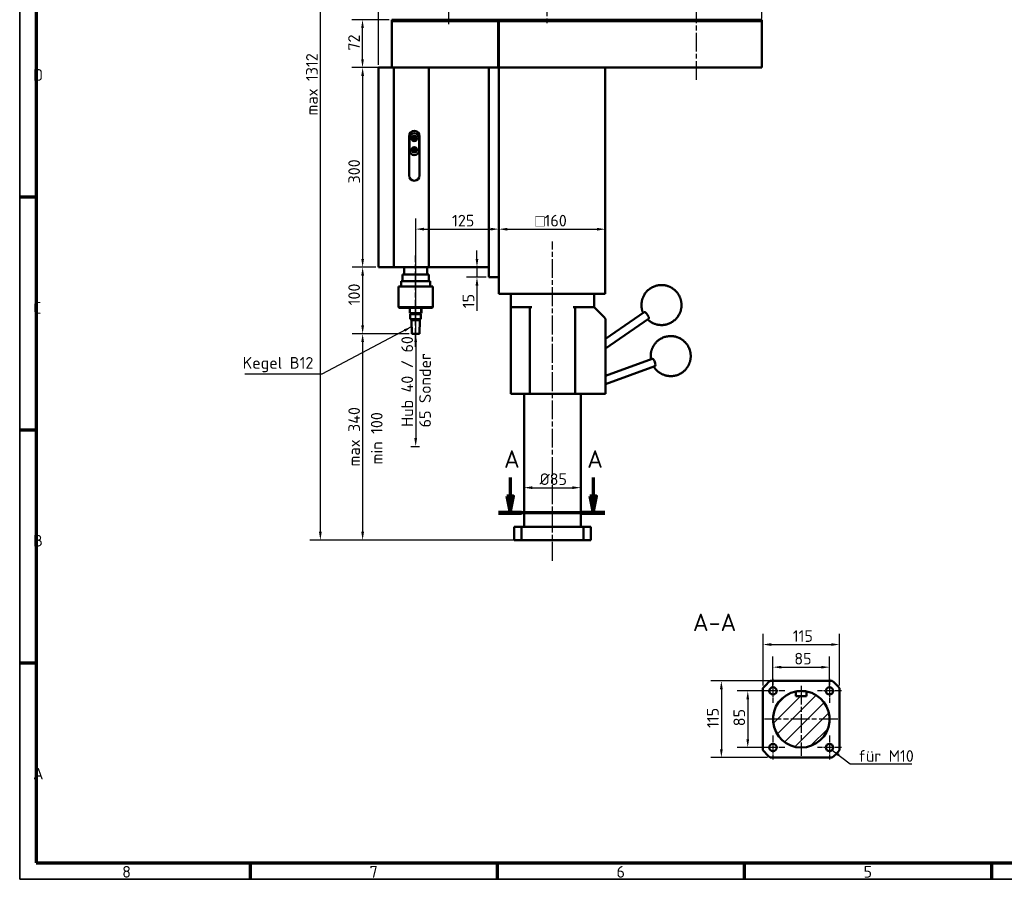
# Model space of a CAD drawing. Header units: millimetres. Extents: x 25 to 2945, y 25 to 2078.
# Tile 1 of 5: x 25 to 1504, y 25 to 1317. Entities that reach past the tile are written whole.
import ezdxf

# ---------------------------------------------------------------- set-up
doc = ezdxf.new("R2010")
doc.units = ezdxf.units.MM
doc.header["$LTSCALE"] = 5
doc.linetypes.add('CHAIN', pattern=[0.3543, 0.2362, -0.0295, 0.0591, -0.0295])
doc.layers.get('0').update_dxf_attribs({"lineweight": 25})
for name, color, linetype, lineweight in [('Bemaßung (ISO)', 7, 'Continuous', 25), ('Mittellinie (ISO)', 7, 'Continuous', 25), ('Mittelpunktmarkierung (ISO)', 7, 'Continuous', 25), ('Rahmen (ISO)', 7, 'Continuous', 70), ('Schnittlinie (ISO)', 7, 'CHAIN', 70), ('Schraffur (ISO)', 7, 'Continuous', 18), ('Sichtbar (ISO)', 7, 'Continuous', 50), ('Skizziergeometrie (ISO)', 7, 'Continuous', 25), ('Symbol (ISO)', 7, 'Continuous', 25)]:
    doc.layers.add(name, color=color, linetype=linetype, lineweight=lineweight)
doc.styles.add('Bezeichnungstext (DIN)', font='isocpeur.ttf')
doc.styles.add('Notiztext (DIN)', font='isocpeur.ttf')
doc.dimstyles.new('Standard (DIN)', dxfattribs={"dimscale": 5, "dimtxt": 3.5, "dimasz": 2.5, "dimexe": 3.175, "dimexo": 0.8, "dimgap": 0.8, "dimtad": 1, "dimdec": 3, "dimrnd": 1e-08, "dimtxsty": 'Notiztext (DIN)', "dimcen": 0.09, "dimdle": 10, "dimclrd": 256, "dimclre": 256, "dimclrt": 256, "dimazin": 2, "dimtfac": 0.571429, "dimtdec": 3, "dimtmove": 0, "dimatfit": 3, "dimfxl": 1, "dimtolj": 1, "dimlwd": -1, "dimlwe": -1, "dimarcsym": 0})
doc.dimstyles.new('Standard - Methode 2a (DIN)$7', dxfattribs={"dimscale": 5, "dimtxt": 3.5, "dimasz": 2.5, "dimexe": 3.175, "dimexo": 0.8, "dimgap": 0.8, "dimtad": 1, "dimtih": 1, "dimtoh": 1, "dimrnd": 1e-08, "dimtxsty": 'Notiztext (DIN)', "dimcen": 0.09, "dimdle": 10, "dimclrd": 256, "dimclre": 256, "dimclrt": 256, "dimazin": 2, "dimtfac": 1, "dimtmove": 0, "dimatfit": 3, "dimfxl": 1, "dimtolj": 1, "dimlwd": -1, "dimlwe": -1, "dimarcsym": 0})

# ---------------------------------------------------------------- blocks, each defined once
blk = doc.blocks.new('Ränder Hagen+Goebel Rahmen')
at = {"layer": 'Rahmen (ISO)', "linetype": 'Continuous', "lineweight": 35}
for p, q in [((5, 415), (5, 5)), ((5, 5), (589, 5))]:
    blk.add_line(p, q, dxfattribs=at)
at = {"layer": 'Rahmen (ISO)'}
for p, q in [((10, 410), (10, 10)), ((10, 210), (5, 210)), ((10, 140), (5, 140)), ((10, 70), (5, 70)), ((10, 10), (584, 10)), ((74.25, 10), (74.25, 5)), ((148.5, 10), (148.5, 5)), ((222.75, 10), (222.75, 5)), ((297, 10), (297, 5))]:
    blk.add_line(p, q, dxfattribs=at)
at = {"layer": 'Symbol (ISO)', "char_height": 3.5, "style": 'Notiztext (DIN)'}
for s, insert, attachment_point in [('D', (9, 245), 7), ('C', (9, 175), 7), ('B', (9, 105), 7), ('A', (9, 35), 7), ('8', (37.125, 9), 2), ('7', (111.375, 9), 2), ('6', (185.625, 9), 2), ('5', (259.875, 9), 2)]:
    blk.add_mtext(s, dxfattribs=dict(at, insert=insert, attachment_point=attachment_point))
blk = doc.blocks.new('*D6')
at = {"layer": 'Bemaßung (ISO)'}
blk.add_line((757.5, 1001.9), (892.5, 1001.9), dxfattribs=at)
for points in [[(757.5, 1003.9), (757.5, 999.8), (745, 1001.9)], [(892.5, 1003.9), (892.5, 999.8), (905, 1001.9)]]:
    blk.add_solid(points, dxfattribs=at)
at = {"layer": 'Defpoints', "color": 0}
for p in [(905, 1001.9), (745, 904.7), (905, 904.7)]:
    blk.add_point(p, dxfattribs=at)
at = {"layer": 'Bemaßung (ISO)', "insert": (799.5, 1023.5), "char_height": 17.5, "attachment_point": 1, "style": 'Notiztext (DIN)'}
blk.add_mtext('\\A1;\\fAIGDT|b0|i0;\\H17.5000;o\\fISOCPEUR|b0|i0;\\H17.5000;160', dxfattribs=at)
blk = doc.blocks.new('*D7')
at = {"layer": 'Bemaßung (ISO)'}
blk.add_line((795.5, 613.5), (855.5, 613.5), dxfattribs=at)
for points in [[(795.5, 615.6), (795.5, 611.4), (783, 613.5)], [(855.5, 615.6), (855.5, 611.4), (868, 613.5)]]:
    blk.add_solid(points, dxfattribs=at)
at = {"layer": 'Defpoints', "color": 0}
for p in [(868, 613.5), (783, 554.7), (868, 554.7)]:
    blk.add_point(p, dxfattribs=at)
at = {"layer": 'Bemaßung (ISO)', "insert": (806.2, 635), "char_height": 17.5, "attachment_point": 1, "style": 'Notiztext (DIN)'}
blk.add_mtext('\\A1;Ø85', dxfattribs=at)
blk = doc.blocks.new('*D9')
at = {"layer": 'Bemaßung (ISO)'}
for p, q in [((580, 1244.7), (524.4, 1244.7)), ((540.3, 1232.2), (540.3, 957.2)), ((560, 944.7), (524.4, 944.7))]:
    blk.add_line(p, q, dxfattribs=at)
for points in [[(538.2, 1232.2), (542.4, 1232.2), (540.3, 1244.7)], [(538.2, 957.2), (542.4, 957.2), (540.3, 944.7)]]:
    blk.add_solid(points, dxfattribs=at)
at = {"layer": 'Defpoints', "color": 0}
for p in [(584, 1244.7), (540.3, 944.7), (564, 944.7)]:
    blk.add_point(p, dxfattribs=at)
at = {"layer": 'Bemaßung (ISO)', "insert": (518.8, 1070.6), "char_height": 17.5, "attachment_point": 1, "rotation": 90, "style": 'Notiztext (DIN)'}
blk.add_mtext('\\A1;300', dxfattribs=at)
blk = doc.blocks.new('*D10')
at = {"layer": 'Bemaßung (ISO)'}
for p, q in [((560, 944.7), (524.4, 944.7)), ((540.3, 932.2), (540.3, 857.2)), ((610.4, 844.7), (524.4, 844.7))]:
    blk.add_line(p, q, dxfattribs=at)
for points in [[(538.2, 932.2), (542.4, 932.2), (540.3, 944.7)], [(538.2, 857.2), (542.4, 857.2), (540.3, 844.7)]]:
    blk.add_solid(points, dxfattribs=at)
at = {"layer": 'Defpoints', "color": 0}
for p in [(564, 944.7), (540.3, 844.7), (614.4, 844.7)]:
    blk.add_point(p, dxfattribs=at)
at = {"layer": 'Bemaßung (ISO)', "insert": (518.8, 887.4), "char_height": 17.5, "attachment_point": 1, "rotation": 90, "style": 'Notiztext (DIN)'}
blk.add_mtext('\\A1;100', dxfattribs=at)
blk = doc.blocks.new('*D11')
at = {"layer": 'Bemaßung (ISO)'}
for p, q in [((620, 829.1), (620, 1017.9)), ((632.5, 1002), (732.5, 1002))]:
    blk.add_line(p, q, dxfattribs=at)
for points in [[(632.5, 1004.1), (632.5, 999.9), (620, 1002)], [(732.5, 1004.1), (732.5, 999.9), (745, 1002)]]:
    blk.add_solid(points, dxfattribs=at)
at = {"layer": 'Defpoints', "color": 0}
for p in [(745, 1244.7), (745, 1002), (620, 825.1)]:
    blk.add_point(p, dxfattribs=at)
at = {"layer": 'Bemaßung (ISO)', "insert": (674.6, 1023.5), "char_height": 17.5, "attachment_point": 1, "style": 'Notiztext (DIN)'}
blk.add_mtext('\\A1;125', dxfattribs=at)
blk = doc.blocks.new('*D12')
at = {"layer": 'Bemaßung (ISO)'}
for p, q in [((610.4, 844.7), (524.5, 844.7)), ((540.3, 832.2), (540.3, 547.2)), ((774.9, 534.7), (524.5, 534.7))]:
    blk.add_line(p, q, dxfattribs=at)
for points in [[(538.2, 832.2), (542.4, 832.2), (540.3, 844.7)], [(538.2, 547.2), (542.4, 547.2), (540.3, 534.7)]]:
    blk.add_solid(points, dxfattribs=at)
at = {"layer": 'Defpoints', "color": 0}
for p in [(614.4, 844.7), (540.3, 534.7), (778.9, 534.7)]:
    blk.add_point(p, dxfattribs=at)
at = {"layer": 'Bemaßung (ISO)', "insert": (518.8, 634.2), "char_height": 17.5, "attachment_point": 1, "rotation": 90, "style": 'Notiztext (DIN)'}
blk.add_mtext('\\A1; max 340', dxfattribs=at)
blk = doc.blocks.new('*D13')
at = {"layer": 'Bemaßung (ISO)'}
for p, q in [((564, 1248.7), (564, 1872.7)), ((1140, 1318.7), (1140, 1872.7)), ((576.5, 1856.8), (1127.5, 1856.8))]:
    blk.add_line(p, q, dxfattribs=at)
for points in [[(576.5, 1858.9), (576.5, 1854.7), (564, 1856.8)], [(1127.5, 1858.9), (1127.5, 1854.7), (1140, 1856.8)]]:
    blk.add_solid(points, dxfattribs=at)
at = {"layer": 'Defpoints', "color": 0}
for p in [(1140, 1856.8), (1140, 1314.7), (564, 1244.7)]:
    blk.add_point(p, dxfattribs=at)
at = {"layer": 'Bemaßung (ISO)', "insert": (826.6, 1878.3), "char_height": 17.5, "attachment_point": 1, "style": 'Notiztext (DIN)'}
blk.add_mtext('\\A1;ca. 576', dxfattribs=at)
blk = doc.blocks.new('*D14')
at = {"layer": 'Bemaßung (ISO)'}
for p, q in [((580, 1316.7), (524.3, 1316.7)), ((540.1, 1257.2), (540.1, 1304.2)), ((580, 1244.7), (524.3, 1244.7))]:
    blk.add_line(p, q, dxfattribs=at)
for points in [[(538.1, 1304.2), (542.2, 1304.2), (540.1, 1316.7)], [(538.1, 1257.2), (542.2, 1257.2), (540.1, 1244.7)]]:
    blk.add_solid(points, dxfattribs=at)
at = {"layer": 'Defpoints', "color": 0}
for p in [(540.1, 1316.7), (584, 1316.7), (584, 1244.7)]:
    blk.add_point(p, dxfattribs=at)
at = {"layer": 'Bemaßung (ISO)', "insert": (518.6, 1270.2), "char_height": 17.5, "attachment_point": 1, "rotation": 90, "style": 'Notiztext (DIN)'}
blk.add_mtext('\\A1;72', dxfattribs=at)
blk = doc.blocks.new('*D15')
at = {"layer": 'Bemaßung (ISO)'}
for p, q in [((962.9, 1814.9), (460.9, 1814.9)), ((476.8, 547.2), (476.8, 1802.4)), ((868, 534.7), (460.9, 534.7))]:
    blk.add_line(p, q, dxfattribs=at)
for points in [[(474.7, 1802.4), (478.9, 1802.4), (476.8, 1814.9)], [(474.7, 547.2), (478.9, 547.2), (476.8, 534.7)]]:
    blk.add_solid(points, dxfattribs=at)
at = {"layer": 'Defpoints', "color": 0}
for p in [(476.8, 1814.9), (966.9, 1814.9), (872, 534.7)]:
    blk.add_point(p, dxfattribs=at)
at = {"layer": 'Bemaßung (ISO)', "insert": (455.3, 1161.5), "char_height": 17.5, "attachment_point": 1, "rotation": 90, "style": 'Notiztext (DIN)'}
blk.add_mtext('\\A1; max 1312', dxfattribs=at)
blk = doc.blocks.new('2DTransSchnitt0')
at = {"layer": 'Schnittlinie (ISO)', "linetype": 'Continuous'}
for p, q in [((152.37, 125.73), (152.37, 120.15)), ((177.37, 125.73), (177.37, 120.15)), ((151.37, 120.15), (152.37, 115.15)), ((153.37, 120.15), (151.37, 120.15)), ((152.37, 120.15), (152.37, 115.15)), ((152.37, 115.15), (153.37, 120.15)), ((176.37, 120.15), (177.37, 115.15)), ((178.37, 120.15), (176.37, 120.15)), ((177.37, 120.15), (177.37, 115.15)), ((177.37, 115.15), (178.37, 120.15))]:
    blk.add_line(p, q, dxfattribs=at)
at = {"layer": 'Schnittlinie (ISO)', "linetype": 'CHAIN', "ltscale": 35.285503}
blk.add_line((180.83, 115.15), (148.92, 115.15), dxfattribs=at)
at = {"layer": 'Schnittlinie (ISO)', "lineweight": 140, "ltscale": 7.669068}
for p, q in [((155.82, 115.15), (148.92, 115.15)), ((180.83, 115.15), (173.92, 115.15))]:
    blk.add_line(p, q, dxfattribs=at)
at = {"layer": 'Schnittlinie (ISO)', "linetype": 'Continuous', "flags": 128}
for points in [[(151.37, 120.15), (152.37, 115.15), (153.37, 120.15), (151.37, 120.15)], [(176.37, 120.15), (177.37, 115.15), (178.37, 120.15), (176.37, 120.15)]]:
    blk.add_lwpolyline(points, dxfattribs=at)
at = {"layer": 'Schnittlinie (ISO)'}
for points in [[(151.37, 120.15), (152.37, 115.15), (153.37, 120.15), (151.37, 120.15)], [(176.37, 120.15), (177.37, 115.15), (178.37, 120.15), (176.37, 120.15)]]:
    blk.add_solid(points, dxfattribs=at)
at = {"layer": 'Schnittlinie (ISO)', "char_height": 5.25, "attachment_point": 7, "style": 'Bezeichnungstext (DIN)'}
for insert in [(150.54, 128.65), (175.54, 128.65)]:
    blk.add_mtext('A', dxfattribs=dict(at, insert=insert))
blk = doc.blocks.new('*D22')
at = {"layer": 'Bemaßung (ISO)'}
for p, q in [((1141.9, 316.1), (1141.9, 393.7)), ((1256.9, 316.1), (1256.9, 393.7)), ((1154.4, 377.8), (1244.4, 377.8))]:
    blk.add_line(p, q, dxfattribs=at)
for points in [[(1154.4, 379.9), (1154.4, 375.7), (1141.9, 377.8)], [(1244.4, 379.9), (1244.4, 375.7), (1256.9, 377.8)]]:
    blk.add_solid(points, dxfattribs=at)
at = {"layer": 'Defpoints', "color": 0}
for p in [(1256.9, 377.8), (1141.9, 312.1), (1256.9, 312.1)]:
    blk.add_point(p, dxfattribs=at)
at = {"layer": 'Bemaßung (ISO)', "insert": (1186.6, 399.3), "char_height": 17.5, "attachment_point": 1, "style": 'Notiztext (DIN)'}
blk.add_mtext('\\A1;115', dxfattribs=at)
blk = doc.blocks.new('*D23')
at = {"layer": 'Bemaßung (ISO)'}
for p, q in [((1156.9, 312), (1156.9, 359.6)), ((1241.9, 312), (1241.9, 359.6)), ((1169.4, 343.8), (1229.4, 343.8))]:
    blk.add_line(p, q, dxfattribs=at)
for points in [[(1169.4, 345.8), (1169.4, 341.7), (1156.9, 343.8)], [(1229.4, 345.8), (1229.4, 341.7), (1241.9, 343.8)]]:
    blk.add_solid(points, dxfattribs=at)
at = {"layer": 'Defpoints', "color": 0}
for p in [(1241.9, 343.8), (1156.9, 308), (1241.9, 308)]:
    blk.add_point(p, dxfattribs=at)
at = {"layer": 'Bemaßung (ISO)', "insert": (1188.9, 365.3), "char_height": 17.5, "attachment_point": 1, "style": 'Notiztext (DIN)'}
blk.add_mtext('\\A1;85', dxfattribs=at)
blk = doc.blocks.new('*D24')
at = {"layer": 'Bemaßung (ISO)'}
for p, q in [((1152.9, 308), (1103.1, 308)), ((1119, 295.5), (1119, 235.5)), ((1152.9, 223), (1103.1, 223))]:
    blk.add_line(p, q, dxfattribs=at)
for points in [[(1116.9, 295.5), (1121, 295.5), (1119, 308)], [(1116.9, 235.5), (1121, 235.5), (1119, 223)]]:
    blk.add_solid(points, dxfattribs=at)
at = {"layer": 'Defpoints', "color": 0}
for p in [(1156.9, 308), (1119, 223), (1156.9, 223)]:
    blk.add_point(p, dxfattribs=at)
at = {"layer": 'Bemaßung (ISO)', "insert": (1097.5, 255), "char_height": 17.5, "attachment_point": 1, "rotation": 90, "style": 'Notiztext (DIN)'}
blk.add_mtext('\\A1;85', dxfattribs=at)
blk = doc.blocks.new('*D25')
at = {"layer": 'Bemaßung (ISO)'}
for p, q in [((1241.9, 323), (1063.4, 323)), ((1079.3, 310.5), (1079.3, 220.5)), ((1148.8, 208), (1063.4, 208))]:
    blk.add_line(p, q, dxfattribs=at)
for points in [[(1077.2, 310.5), (1081.4, 310.5), (1079.3, 323)], [(1077.2, 220.5), (1081.4, 220.5), (1079.3, 208)]]:
    blk.add_solid(points, dxfattribs=at)
at = {"layer": 'Defpoints', "color": 0}
for p in [(1245.9, 323), (1079.3, 208), (1152.8, 208)]:
    blk.add_point(p, dxfattribs=at)
at = {"layer": 'Bemaßung (ISO)', "insert": (1057.8, 252.4), "char_height": 17.5, "attachment_point": 1, "rotation": 90, "style": 'Notiztext (DIN)'}
blk.add_mtext('\\A1;115', dxfattribs=at)
blk = doc.blocks.new('*D26')
at = {"layer": 'Bemaßung (ISO)'}
for p, q in [((712.1, 957.2), (712.1, 969.7)), ((712.1, 944.7), (712.1, 929.7)), ((726, 929.7), (696.2, 929.7)), ((712.1, 917.2), (712.1, 879.2))]:
    blk.add_line(p, q, dxfattribs=at)
for points in [[(710, 957.2), (714.2, 957.2), (712.1, 944.7)], [(710, 917.2), (714.2, 917.2), (712.1, 929.7)]]:
    blk.add_solid(points, dxfattribs=at)
at = {"layer": 'Defpoints', "color": 0}
for p in [(730, 944.7), (712.1, 929.7), (730, 929.7)]:
    blk.add_point(p, dxfattribs=at)
at = {"layer": 'Bemaßung (ISO)', "insert": (690.6, 883.2), "char_height": 17.5, "attachment_point": 1, "rotation": 90, "style": 'Notiztext (DIN)'}
blk.add_mtext('\\A1;15', dxfattribs=at)
blk = doc.blocks.new('*D27')
at = {"layer": 'Bemaßung (ISO)'}
blk.add_line((620, 832.2), (620, 688), dxfattribs=at)
for points in [[(617.9, 832.2), (622.1, 832.2), (620, 844.7)], [(617.9, 688), (622.1, 688), (620, 675.5)]]:
    blk.add_solid(points, dxfattribs=at)
at = {"layer": 'Defpoints', "color": 0}
for p in [(614.4, 844.7), (612.6, 675.5), (620, 675.5)]:
    blk.add_point(p, dxfattribs=at)
at = {"layer": 'Bemaßung (ISO)', "insert": (598.5, 693.6), "char_height": 17.5, "attachment_point": 1, "rotation": 90, "style": 'Notiztext (DIN)'}
blk.add_mtext('\\A1; Hub 40 / 60', dxfattribs=at)

msp = doc.modelspace()

# ---------------------------------------------------------------- hatches: boundary and pattern name
at = {"layer": 'Schraffur (ISO)'}
h = msp.add_hatch(dxfattribs=at)
h.set_pattern_fill('ANSI31', color=256, scale=127, style=0)
h.set_pattern_definition([(45, (0, 0), (-11.22532, 11.22532), [])])
edge = h.paths.add_edge_path()
edge.add_line((1207.4394, 307.2635), (1207.4394, 300.1867))
edge.add_line((1207.4394, 300.1867), (1191.2988, 300.1867))
edge.add_line((1191.2988, 300.1867), (1191.2988, 307.2635))
edge.add_ellipse((1199.3691, 265.5367), major_axis=(-8.0703, 41.7267), ratio=1, start_angle=0, end_angle=338.1073169)

# ---------------------------------------------------------------- linework, layer by layer
at = {"layer": 'Mittellinie (ISO)', "linetype": 'CHAIN', "ltscale": 23.990969}
for p, q in [((1041.9655, 1226.2897), (1041.9655, 1674.2484)), ((816.9655, 1392.8173), (816.9655, 1310.2173)), ((669.9655, 1310.2173), (669.9655, 1385.6404)), ((825.4655, 503.7334), (825.4655, 983.2173)), ((619.9655, 825.0692), (619.9655, 962.4432))]:
    msp.add_line(p, q, dxfattribs=at)
at = {"layer": 'Mittelpunktmarkierung (ISO)', "linetype": 'CHAIN', "ltscale": 8.000593}
for p, q in [((1156.8691, 326.0367), (1156.8691, 290.0367)), ((1241.8691, 326.0367), (1241.8691, 290.0367)), ((1174.8691, 308.0367), (1138.8691, 308.0367)), ((1259.8691, 308.0367), (1223.8691, 308.0367)), ((1156.8691, 241.0367), (1156.8691, 205.0367)), ((1241.8691, 241.0367), (1241.8691, 205.0367)), ((1174.8691, 223.0367), (1138.8691, 223.0367)), ((1259.8691, 223.0367), (1223.8691, 223.0367))]:
    msp.add_line(p, q, dxfattribs=at)
at = {"layer": 'Mittelpunktmarkierung (ISO)', "linetype": 'CHAIN', "ltscale": 23.990969}
for p, q in [((1199.3691, 315.8279), (1199.3691, 210.5367)), ((1254.3691, 265.5367), (1144.3691, 265.5367))]:
    msp.add_line(p, q, dxfattribs=at)
at = {"layer": 'Sichtbar (ISO)'}
for p, q in [((583.9655, 1316.7173), (583.9655, 1314.7173)), ((1139.9655, 1316.7173), (583.9655, 1316.7173)), ((1139.9655, 1316.7173), (1139.9655, 1314.7173)), ((583.9655, 1314.7173), (743.9655, 1314.7173)), ((583.9655, 1314.7173), (583.9655, 1244.7173)), ((583.9655, 1314.7173), (1139.9655, 1314.7173)), ((743.9655, 1314.7173), (743.9655, 1244.7173)), ((744.9655, 1314.7173), (1139.9655, 1314.7173)), ((744.9655, 1314.7173), (744.9655, 1244.7173)), ((1139.9655, 1314.7173), (1139.9655, 1244.7173)), ((583.9655, 1244.7173), (563.9655, 1244.7173)), ((563.9655, 1244.7173), (563.9655, 944.7173)), ((583.9655, 1244.7173), (743.9655, 1244.7173)), ((586.9655, 944.7173), (586.9655, 1244.7173)), ((586.9655, 944.7173), (586.9655, 1244.7173)), ((639.9655, 944.7173), (639.9655, 1244.7173)), ((729.9655, 1244.7173), (729.9655, 929.7173)), ((743.9655, 1244.7173), (744.9655, 1244.7173)), ((744.9655, 904.7173), (744.9655, 1244.7173)), ((904.9655, 1244.7173), (744.9655, 1244.7173)), ((744.9655, 1244.7173), (1139.9655, 1244.7173)), ((904.9655, 904.7173), (904.9655, 1244.7173)), ((609.9655, 1082.7173), (609.9655, 1141.7173)), ((616.3787, 1138.9115), (617.7733, 1139.9386)), ((617.7733, 1139.9386), (619.3602, 1139.2444)), ((619.3602, 1139.2444), (619.5524, 1137.523)), ((625.9655, 1141.7173), (625.9655, 1082.7173)), ((610.4655, 1120.7173), (610.4655, 1138.7173)), ((616.5709, 1137.1901), (616.3787, 1138.9115)), ((618.1577, 1136.4959), (616.5709, 1137.1901)), ((619.5524, 1137.523), (618.1577, 1136.4959)), ((625.4655, 1138.7173), (625.4655, 1120.7173)), ((616.3216, 1121.7627), (617.616, 1122.9137)), ((616.6712, 1120.0663), (616.3216, 1121.7627)), ((618.3151, 1119.5208), (616.6712, 1120.0663)), ((617.616, 1122.9137), (619.2599, 1122.3682)), ((619.6094, 1120.6718), (618.3151, 1119.5208)), ((619.2599, 1122.3682), (619.6094, 1120.6718)), ((586.9655, 944.7173), (563.9655, 944.7173)), ((639.9655, 944.7173), (586.9655, 944.7173)), ((639.9655, 933.7173), (599.9655, 933.7173)), ((599.9655, 923.7173), (599.9655, 933.7173)), ((602.4655, 933.7173), (602.4655, 944.7173)), ((637.4655, 933.7173), (637.4655, 944.7173)), ((729.9655, 944.7173), (639.9655, 944.7173)), ((639.9655, 923.7173), (639.9655, 933.7173)), ((641.9655, 923.7173), (597.9655, 923.7173)), ((597.9655, 915.7173), (597.9655, 923.7173)), ((641.9655, 915.7173), (641.9655, 923.7173)), ((744.9655, 929.7173), (729.9655, 929.7173)), ((645.9655, 915.7173), (593.9655, 915.7173)), ((593.9655, 884.7173), (593.9655, 915.7173)), ((645.9655, 884.7173), (645.9655, 915.7173)), ((904.9655, 904.7173), (744.9655, 904.7173)), ((762.9655, 904.7173), (762.9655, 884.7173)), ((887.9655, 884.7173), (887.9655, 904.7173)), ((593.9655, 884.7173), (645.9655, 884.7173)), ((594.9655, 883.7173), (593.9655, 884.7173)), ((644.9655, 883.7173), (594.9655, 883.7173)), ((609.9655, 882.7173), (609.9655, 883.7173)), ((611.4337, 882.7173), (609.9655, 882.7173)), ((611.4337, 882.7173), (611.4337, 875.7173)), ((628.4405, 875.7173), (611.4337, 875.7173)), ((627.9655, 874.2173), (611.9655, 874.2173)), ((611.9655, 866.7173), (611.9655, 874.2173)), ((612.9655, 874.2173), (612.9655, 875.7173)), ((626.9655, 874.2173), (626.9655, 875.7173)), ((627.9655, 866.7173), (627.9655, 874.2173)), ((628.4405, 875.7173), (628.4405, 882.7173)), ((629.9655, 882.7173), (628.4405, 882.7173)), ((628.7839, 875.7173), (628.4405, 875.7173)), ((628.7839, 882.7173), (628.7839, 875.7173)), ((629.9655, 882.7173), (629.9655, 883.7173)), ((644.9655, 883.7173), (645.9655, 884.7173)), ((765.9655, 884.7173), (762.9655, 884.7173)), ((762.9655, 884.7173), (762.9655, 754.7173)), ((765.9655, 884.7173), (794.4655, 884.7173)), ((791.4655, 884.7173), (791.4655, 754.7173)), ((856.4655, 884.7173), (884.9655, 884.7173)), ((859.4655, 754.7173), (859.4655, 884.7173)), ((887.9655, 884.7173), (884.9655, 884.7173)), ((887.9655, 884.7173), (902.4655, 870.2173)), ((905.4655, 837.36), (963.1865, 877.197)), ((627.9655, 866.7173), (611.9655, 866.7173)), ((626.085, 865.2173), (613.846, 865.2173)), ((614.3945, 844.7173), (613.846, 865.2173)), ((614.2155, 865.2173), (614.2155, 866.7173)), ((625.5365, 844.7173), (626.085, 865.2173)), ((625.7155, 865.2173), (625.7155, 866.7173)), ((902.4655, 870.2173), (905.4655, 867.2173)), ((905.4655, 822.7795), (970.0027, 867.3208)), ((905.4655, 754.7173), (905.4655, 867.2173)), ((625.5365, 844.7173), (614.3945, 844.7173)), ((905.4655, 781.6313), (975.2007, 807.2967)), ((905.4655, 768.8444), (979.3454, 796.0352)), ((765.9655, 754.7173), (762.9655, 754.7173)), ((784.4777, 754.7173), (765.9655, 754.7173)), ((782.9655, 554.7173), (782.9655, 754.7173)), ((784.4777, 754.7173), (786.5102, 754.7173)), ((786.5102, 754.7173), (790.3002, 754.7173)), ((790.3002, 754.7173), (791.4655, 754.7173)), ((794.4655, 754.7173), (791.4655, 754.7173)), ((794.4655, 754.7173), (856.4655, 754.7173)), ((859.4655, 754.7173), (856.4655, 754.7173)), ((859.4655, 754.7173), (860.6308, 754.7173)), ((860.6308, 754.7173), (873.6586, 754.7173)), ((867.9655, 554.7173), (867.9655, 754.7173)), ((873.6586, 754.7173), (876.173, 754.7173)), ((902.4655, 754.7173), (876.173, 754.7173)), ((905.4655, 754.7173), (902.4655, 754.7173)), ((767.9655, 554.7173), (767.9655, 534.7173)), ((778.885, 554.7173), (767.9655, 554.7173)), ((778.885, 554.7173), (872.0461, 554.7173)), ((778.885, 534.7173), (778.885, 554.7173)), ((872.0461, 554.7173), (872.0461, 534.7173)), ((882.9655, 554.7173), (872.0461, 554.7173)), ((882.9655, 534.7173), (882.9655, 554.7173)), ((778.885, 534.7173), (767.9655, 534.7173)), ((872.0461, 534.7173), (778.885, 534.7173)), ((882.9655, 534.7173), (872.0461, 534.7173)), ((1141.8691, 312.1173), (1141.8691, 218.9562)), ((1245.9497, 323.0367), (1152.7885, 323.0367)), ((1256.8691, 218.9562), (1256.8691, 312.1173)), ((1191.2988, 300.1867), (1191.2988, 307.2635)), ((1207.4394, 300.1867), (1191.2988, 300.1867)), ((1207.4394, 307.2635), (1207.4394, 300.1867)), ((1152.7885, 208.0367), (1245.9497, 208.0367))]:
    msp.add_line(p, q, dxfattribs=at)
at = {"layer": 'Sichtbar (ISO)', "flags": 128}
for points in [[(972.2463, 912.7304), (973.443, 913.5133), (974.6706, 914.2344), (975.921, 914.8923), (977.186, 915.486), (978.4576, 916.0143), (979.7276, 916.4759), (980.9879, 916.8699), (982.2302, 917.1988), (983.4498, 917.4671), (984.6433, 917.6789), (985.8071, 917.8382), (986.9379, 917.949), (988.0319, 918.0154), (989.0858, 918.0414), (990.0973, 918.0322), (991.0675, 917.9921), (991.9973, 917.9241), (992.8875, 917.8311), (993.739, 917.7162), (994.553, 917.5821), (995.3301, 917.4318), (996.0714, 917.2684), (996.7779, 917.0947), (997.4508, 916.9135), (998.0929, 916.7264), (998.7055, 916.534), (999.2899, 916.3372), (999.8473, 916.1364), (1000.3791, 915.9325), (1000.8866, 915.7262), (1001.3709, 915.518), (1001.8335, 915.3089), (1002.6983, 914.89), (1003.4912, 914.4752), (1004.2226, 914.0694), (1004.9011, 913.6728), (1005.5305, 913.2848), (1006.1145, 912.9053), (1006.6568, 912.5342), (1007.1607, 912.1712), (1007.63, 911.8163), (1008.0683, 911.4692), (1008.479, 911.1299), (1008.8658, 910.7981), (1009.5821, 910.1567), (1010.2391, 909.5413), (1010.8433, 908.9464), (1011.4, 908.3684), (1011.9146, 907.8038), (1012.3924, 907.2487), (1012.8387, 906.6998), (1013.259, 906.1532), (1014.0428, 905.0528), (1014.7856, 903.919), (1015.1474, 903.3316), (1015.5033, 902.723), (1015.8543, 902.086), (1016.2018, 901.4136), (1016.5469, 900.6988), (1016.8907, 899.9347), (1017.2349, 899.1144), (1017.5805, 898.2273), (1017.7523, 897.7519), (1017.9224, 897.2515), (1018.0901, 896.7232), (1018.2546, 896.1641), (1018.4152, 895.5712), (1018.5712, 894.9418), (1018.7217, 894.2729), (1018.8661, 893.5617), (1019.0034, 892.8035), (1019.1291, 891.9913), (1019.2377, 891.1183), (1019.3237, 890.1777), (1019.3564, 889.6799), (1019.3813, 889.1625), (1019.3977, 888.6249), (1019.405, 888.066), (1019.4024, 887.4851), (1019.3886, 886.8807), (1019.3616, 886.2518), (1019.3193, 885.5976), (1019.2596, 884.9173), (1019.1804, 884.21), (1019.0796, 883.4751), (1018.955, 882.7115), (1018.8046, 881.9187), (1018.6254, 881.0933), (1018.4137, 880.235), (1018.1661, 879.3462), (1017.8795, 878.4297), (1017.5504, 877.4878), (1017.1757, 876.5232), (1016.752, 875.5386), (1016.2761, 874.5363), (1015.7447, 873.5191), (1015.1546, 872.4894), (1014.5024, 871.4499), (1013.7847, 870.4036), (1012.9988, 869.3603), (1012.1471, 868.3283), (1011.2327, 867.3149), (1010.2587, 866.3273), (1009.2283, 865.3728), (1008.1446, 864.4586), (1007.0107, 863.5918), (1005.8319, 862.7804), (1004.6183, 862.0291), (1003.378, 861.3398), (1002.119, 860.7139), (1000.8497, 860.1529), (999.578, 859.6585), (998.3121, 859.2321), (997.0609, 858.8724), (995.8298, 858.575), (994.6226, 858.336), (993.4432, 858.1514), (992.2953, 858.0172), (991.1828, 857.9295), (990.1094, 857.8843), (989.078, 857.8767), (988.088, 857.9019), (987.1386, 857.9567), (986.2289, 858.0382), (985.3582, 858.1432), (984.5256, 858.2687), (983.7304, 858.4116), (982.9716, 858.5689), (982.2484, 858.7375), (981.5596, 858.9145), (980.9024, 859.0982), (980.2756, 859.2879), (979.6777, 859.4827), (979.1074, 859.6819), (978.5634, 859.8847), (978.0445, 860.0905), (977.5493, 860.2984), (977.0764, 860.5076), (976.1927, 860.9271), (975.3826, 861.3428), (974.6357, 861.7497), (973.9436, 862.148), (973.3023, 862.5379), (972.7081, 862.9196), (972.157, 863.293), (971.6453, 863.6583), (971.1691, 864.0156), (970.7246, 864.3649), (970.308, 864.7063), (969.9155, 865.04), (969.1877, 865.6843), (968.5269, 866.3023)], [(961.7107, 876.1785), (961.368, 877.0055), (961.1967, 877.445), (961.0261, 877.9052), (960.8569, 878.3888), (960.6897, 878.8984), (960.5251, 879.4366), (960.3636, 880.006), (960.2061, 880.6093), (960.0529, 881.2491), (959.9047, 881.928), (959.7622, 882.6505), (959.6295, 883.4229), (959.5115, 884.2516), (959.4127, 885.1431), (959.3382, 886.1037), (959.3115, 886.6119), (959.2926, 887.1397), (959.2822, 887.688), (959.2809, 888.2579), (959.2906, 888.8506), (959.3131, 889.4671), (959.3502, 890.1082), (959.404, 890.7746), (959.4764, 891.4674), (959.5692, 892.1873), (959.6844, 892.9351), (959.8239, 893.712), (959.9908, 894.5215), (960.1884, 895.363), (960.4201, 896.2343), (960.689, 897.1332), (960.9984, 898.0573), (961.3515, 899.0044), (961.7516, 899.9722), (962.2019, 900.9586), (962.7056, 901.9611), (963.2659, 902.9775), (963.8862, 904.0056), (964.5697, 905.043), (965.3199, 906.0813), (966.1354, 907.1117), (967.0136, 908.127), (967.9517, 909.1202), (968.9468, 910.0842), (969.9963, 911.0119), (971.0974, 911.8963), (972.2463, 912.7304)], [(973.5179, 806.6774), (973.3918, 807.5637), (973.3351, 808.0319), (973.2844, 808.5201), (973.2408, 809.0306), (973.2057, 809.5658), (973.1801, 810.128), (973.1655, 810.7197), (973.1629, 811.3433), (973.1737, 812.001), (973.1991, 812.6955), (973.2409, 813.4307), (973.3046, 814.2118), (973.3964, 815.0439), (973.5226, 815.9318), (973.6893, 816.8807), (973.7899, 817.3796), (973.903, 817.8956), (974.0293, 818.4292), (974.1699, 818.9815), (974.3267, 819.5532), (974.5018, 820.1447), (974.6973, 820.7563), (974.9153, 821.3885), (975.1577, 822.0414), (975.4267, 822.7156), (975.7243, 823.4112), (976.0527, 824.1289), (976.4158, 824.8715), (976.8166, 825.6374), (977.2577, 826.4237), (977.7418, 827.2274), (978.2714, 828.0455), (978.8491, 828.8749), (979.4774, 829.7128), (980.1589, 830.556), (980.8961, 831.4017), (981.6918, 832.2468), (982.5483, 833.0883), (983.4684, 833.923), (984.4533, 834.742), (985.4996, 835.537), (986.6028, 836.3019), (987.7585, 837.0305), (988.9622, 837.7166), (990.2095, 838.354), (991.4959, 838.9366), (992.8162, 839.4587)], [(992.8162, 839.4587), (994.1702, 839.9193), (995.5386, 840.3122), (996.9133, 840.6384), (998.2862, 840.8987), (999.6492, 841.0939), (1000.9942, 841.2251), (1002.3129, 841.2931), (1003.5979, 841.3026), (1004.8459, 841.2591), (1006.0546, 841.1673), (1007.2215, 841.0319), (1008.3442, 840.858), (1009.4204, 840.6501), (1010.4476, 840.4131), (1011.4251, 840.1524), (1012.3548, 839.8722), (1013.2383, 839.5751), (1014.0774, 839.2635), (1014.8736, 838.9403), (1015.6286, 838.6079), (1016.3439, 838.2691), (1017.0213, 837.9263), (1017.6623, 837.5823), (1018.269, 837.2394), (1018.8443, 836.8984), (1019.3898, 836.5597), (1019.9068, 836.2236), (1020.3968, 835.8905), (1020.8612, 835.5607), (1021.3013, 835.2346), (1021.7187, 834.9125), (1022.1146, 834.5948), (1022.848, 833.974), (1023.5128, 833.3749), (1024.1203, 832.8), (1024.6787, 832.247), (1025.1918, 831.7146), (1025.663, 831.2017), (1026.0959, 830.7074), (1026.4937, 830.2304), (1026.8599, 829.7699), (1027.198, 829.3247), (1027.5114, 828.8939), (1027.8036, 828.4763), (1028.3377, 827.6769), (1028.821, 826.9173), (1029.2582, 826.1908), (1029.6535, 825.4925), (1030.0114, 824.8176), (1030.3361, 824.1611), (1030.6318, 823.5183), (1030.9029, 822.8844), (1031.3883, 821.6236), (1031.8256, 820.3407), (1032.0299, 819.6817), (1032.2232, 819.0037), (1032.4047, 818.2994), (1032.574, 817.5617), (1032.7304, 816.7835), (1032.8733, 815.9579), (1033.0026, 815.0777), (1033.1166, 814.1325), (1033.1647, 813.6294), (1033.205, 813.1024), (1033.236, 812.549), (1033.2562, 811.9665), (1033.2642, 811.3523), (1033.2587, 810.7039), (1033.2381, 810.0186), (1033.201, 809.2938), (1033.1453, 808.5253), (1033.065, 807.7074), (1032.953, 806.8348), (1032.8022, 805.9024), (1032.71, 805.412), (1032.6054, 804.9048), (1032.4876, 804.3799), (1032.3556, 803.8369), (1032.2085, 803.2748), (1032.0448, 802.6929), (1031.8622, 802.0905), (1031.6585, 801.4674), (1031.4314, 800.8233), (1031.1787, 800.158), (1030.8982, 799.4712), (1030.5876, 798.7627), (1030.2447, 798.0322), (1029.8658, 797.2774), (1029.4471, 796.4987), (1028.9862, 795.6995), (1028.4805, 794.8831), (1027.9275, 794.0527), (1027.3246, 793.2117), (1026.6692, 792.3634), (1025.959, 791.511), (1025.1912, 790.658), (1024.3634, 789.8076), (1023.4731, 788.963), (1022.5176, 788.1282), (1021.4969, 787.3131), (1020.4152, 786.5255), (1019.2774, 785.7715), (1018.0884, 785.0573), (1016.8529, 784.3891), (1015.5758, 783.7733), (1014.2619, 783.2159), (1012.9183, 782.7233), (1011.5559, 782.2976), (1010.1831, 781.9385), (1008.808, 781.6455), (1007.439, 781.418), (1006.0843, 781.2555), (1004.7521, 781.1575), (1003.4508, 781.1204), (1002.1844, 781.1387), (1000.9557, 781.2075), (999.7675, 781.3221), (998.6223, 781.4778), (997.5229, 781.6696), (996.472, 781.8929), (995.4712, 782.1421), (994.5185, 782.4128), (993.6126, 782.7022), (992.7518, 783.0074), (991.9346, 783.3257), (991.1595, 783.6544), (990.4248, 783.9907), (989.729, 784.3319), (989.0705, 784.6751), (988.4474, 785.0179), (987.8566, 785.3593), (987.2966, 785.699), (986.766, 786.0364), (986.2632, 786.3712), (985.7868, 786.7031), (985.3354, 787.0314), (984.9075, 787.356), (984.5016, 787.6763), (983.7499, 788.3025), (983.0688, 788.9067), (982.4466, 789.4866), (981.8753, 790.0446), (981.3513, 790.5818), (980.8706, 791.0992), (980.4298, 791.598), (980.0251, 792.0792), (979.6528, 792.5437), (979.3092, 792.9926), (978.9906, 793.427), (978.6934, 793.8478), (978.1488, 794.6529), (977.6626, 795.4159)], [(1194.3191, 307.7356), (1194.1891, 307.7199), (1194.0582, 307.7035), (1193.9266, 307.6867), (1193.7943, 307.6694), (1193.6617, 307.6515), (1193.5288, 307.6333), (1193.396, 307.6146), (1193.2632, 307.5956), (1193.1309, 307.5762), (1192.999, 307.5564), (1192.8678, 307.5364), (1192.7375, 307.5161), (1192.6082, 307.4955), (1192.4802, 307.4747), (1192.3536, 307.4537), (1192.2285, 307.4326), (1192.1051, 307.4113), (1191.9834, 307.3901), (1191.8637, 307.3688), (1191.7461, 307.3475), (1191.6306, 307.3263), (1191.5175, 307.3052), (1191.4068, 307.2842), (1191.2988, 307.2635)], [(1207.4394, 307.2635), (1207.3314, 307.2842), (1207.2208, 307.3052), (1207.1076, 307.3263), (1206.9922, 307.3475), (1206.8745, 307.3688), (1206.7548, 307.3901), (1206.6331, 307.4113), (1206.5097, 307.4326), (1206.3846, 307.4537), (1206.258, 307.4747), (1206.13, 307.4955), (1206.0008, 307.5161), (1205.8704, 307.5364), (1205.7393, 307.5564), (1205.6074, 307.5762), (1205.475, 307.5956), (1205.3423, 307.6146), (1205.2094, 307.6333), (1205.0765, 307.6515), (1204.9439, 307.6694), (1204.8117, 307.6867), (1204.68, 307.7035), (1204.5491, 307.7199), (1204.4191, 307.7356)]]:
    msp.add_lwpolyline(points, dxfattribs=at)
at = {"layer": 'Sichtbar (ISO)'}
for centre, radius in [((617.9655, 1138.2173), 4), ((617.9655, 1138.2173), 3.5), ((617.9655, 1121.2173), 4), ((617.9655, 1121.2173), 3.5), ((1156.8691, 308.0367), 5.5), ((1241.8691, 308.0367), 5.5), ((1156.8691, 223.0367), 5.5), ((1241.8691, 223.0367), 5.5)]:
    msp.add_circle(centre, radius, dxfattribs=at)
for centre, radius, start, end in [((617.9655, 1141.7173), 8, 0, 180), ((617.9655, 1138.7173), 7.5, 0, 180), ((617.9655, 1120.7173), 7.5, 180, 0), ((617.9655, 1082.7173), 8, 180, 0), ((1199.3691, 265.5367), 74, 129.010827, 140.989173), ((1199.3691, 265.5367), 74, 39.010827, 50.989173), ((1199.3691, 265.5367), 42.5, 100.9463415, 79.0536585), ((1199.3691, 265.5367), 42.5, 83.17579, 96.82421), ((1199.3691, 265.5367), 74, 219.010827, 230.989173), ((1199.3691, 265.5367), 74, 309.010827, 320.989173)]:
    msp.add_arc(centre, radius, start, end, dxfattribs=at)
for centre, major_axis in [((966.5946, 872.2589), (-3.4081, 4.9381)), ((977.273, 801.666), (-2.0723, 5.6308))]:
    msp.add_ellipse(centre, major_axis=major_axis, ratio=0.342020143, start_param=3.141592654, end_param=6.283185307, dxfattribs=at)
at = {"layer": 'Skizziergeometrie (ISO)'}
msp.add_line((612.6364, 675.4921), (625.6364, 675.4921), dxfattribs=at)

# ---------------------------------------------------------------- block references
at = {"xscale": 5, "yscale": 5, "zscale": 5}
msp.add_blockref('Ränder Hagen+Goebel Rahmen', (0, 0), dxfattribs=at)
at = {"layer": 'Schnittlinie (ISO)', "xscale": 5, "yscale": 5, "zscale": 5}
msp.add_blockref('2DTransSchnitt0', (0, 0), dxfattribs=at)

# ---------------------------------------------------------------- texts
at = {"layer": 'Symbol (ISO)', "char_height": 17.5, "style": 'Notiztext (DIN)'}
for s, insert, width, attachment_point in [('{Kegel B12}', (466.3054, 787.0222), 144.835183, 9), ('{für M10}', (1285.1451, 201.6107), 135.477261, 7)]:
    msp.add_mtext(s, dxfattribs=dict(at, insert=insert, width=width, attachment_point=attachment_point))
at = {"layer": 'Symbol (ISO)', "char_height": 17.5, "attachment_point": 1, "rotation": 90, "style": 'Notiztext (DIN)'}
for s, insert, width in [('{65 Sonder}', (625.3534, 704.0475), 112.005304), ('{min 100}', (552.759, 648.3935), 118.424651)]:
    msp.add_mtext(s, dxfattribs=dict(at, insert=insert, width=width))
at = {"layer": 'Symbol (ISO)', "insert": (1036.5567, 398.0718), "char_height": 26.25, "attachment_point": 7, "style": 'Bezeichnungstext (DIN)'}
msp.add_mtext('A-A ', dxfattribs=at)

# ---------------------------------------------------------------- dimensions: what is measured, and where the dimension line sits
at = {"layer": 'Bemaßung (ISO)'}
for base, p1, p2, angle, text, override, picture, middle in [((1139.9655, 1856.7899), (563.9655, 1244.7173), (1139.9655, 1314.7173), 180, 'ca. <>', {"dimdec": 3, "dimtp": 0, "dimtm": 0, "dimtdec": 3, "dimatfit": 2}, '*D13', (862.431, 1856.7899)), ((476.7687, 1814.8516), (872.0461, 534.7173), (966.9118, 1814.8516), 90, ' max 1312', {"dimdec": 3, "dimtp": 0, "dimtm": 0, "dimtdec": 3, "dimatfit": 2}, '*D15', (476.7687, 1212.2287)), ((904.9655, 1001.8636), (744.9655, 904.7173), (904.9655, 904.7173), 180, '\\fAIGDT|b0|i0;\\H17.5000;o\\fISOCPEUR|b0|i0;\\H17.5000;<>', {"dimdec": 3, "dimse1": 1, "dimse2": 1, "dimtp": 0, "dimtm": 0, "dimtdec": 3, "dimatfit": 2}, '*D6', (824.9655, 1001.8636)), ((540.3298, 534.7173), (614.3945, 844.7173), (778.885, 534.7173), 90, ' max 340', {"dimdec": 3, "dimtp": 0, "dimtm": 0, "dimtdec": 3, "dimatfit": 2}, '*D12', (540.3298, 683.217)), ((620.0153, 675.4921), (614.3945, 844.7173), (612.6364, 675.4921), 90, ' Hub 40 / 60', {"dimdec": 3, "dimse1": 1, "dimse2": 1, "dimtp": 0, "dimtm": 0, "dimtdec": 3, "dimatfit": 2}, '*D27', (620.0153, 764.4319)), ((867.9655, 613.5217), (782.9655, 554.7173), (867.9655, 554.7173), 180, 'Ø<>', {"dimdec": 3, "dimse1": 1, "dimse2": 1, "dimtp": 0, "dimtm": 0, "dimtdec": 3, "dimatfit": 2}, '*D7', (825.4631, 613.5217))]:
    dim = msp.add_linear_dim(base=base, p1=p1, p2=p2, angle=angle, text=text, dimstyle='Standard (DIN)', override=override, dxfattribs=at)
    dim.commit()
    dim.dimension.update_dxf_attribs({"geometry": picture, "text_midpoint": middle, "dimtype": 160})
for base, p1, p2, angle, override, picture, middle in [((540.1352, 1316.7173), (583.9655, 1244.7173), (583.9655, 1316.7173), 90, {"dimdec": 3, "dimtp": 0, "dimtm": 0, "dimtdec": 3, "dimatfit": 2}, '*D14', (540.1352, 1280.7173)), ((540.2969, 944.7173), (583.9655, 1244.7173), (563.9655, 944.7173), 90, {"dimdec": 3, "dimtp": 0, "dimtm": 0, "dimtdec": 3, "dimatfit": 2}, '*D9', (540.2969, 1087.2173)), ((744.9655, 1002.0296), (619.9655, 825.0692), (744.9655, 1244.7173), 180, {"dimdec": 3, "dimse2": 1, "dimtp": 0, "dimtm": 0, "dimtdec": 3, "dimatfit": 2}, '*D11', (689.4837, 1002.0296)), ((712.1107, 929.7173), (729.9655, 944.7173), (729.9655, 929.7173), 90, {"dimdec": 3, "dimse1": 1, "dimtp": 0, "dimtm": 0, "dimtdec": 3, "dimatfit": 2}, '*D26', (712.1107, 891.9673)), ((540.314, 844.7173), (563.9655, 944.7173), (614.3945, 844.7173), 90, {"dimdec": 3, "dimtp": 0, "dimtm": 0, "dimtdec": 3, "dimatfit": 2}, '*D10', (540.314, 902.2554)), ((1256.8691, 377.8161), (1141.8691, 312.1173), (1256.8691, 312.1173), 180, {"dimdec": 3, "dimtp": 0, "dimtm": 0, "dimtdec": 3, "dimatfit": 2}, '*D22', (1199.7313, 377.8161)), ((1241.8691, 343.7524), (1156.8691, 308.0367), (1241.8691, 308.0367), 180, {"dimdec": 3, "dimtp": 0, "dimtm": 0, "dimtdec": 3, "dimatfit": 2}, '*D23', (1199.3691, 343.7524)), ((1079.319, 208.0367), (1245.9497, 323.0367), (1152.7885, 208.0367), 90, {"dimdec": 3, "dimtp": 0, "dimtm": 0, "dimtdec": 3, "dimatfit": 2}, '*D25', (1079.319, 265.5367)), ((1118.9649, 223.0367), (1156.8691, 308.0367), (1156.8691, 223.0367), 90, {"dimdec": 3, "dimtp": 0, "dimtm": 0, "dimtdec": 3, "dimatfit": 2}, '*D24', (1118.9649, 265.5367))]:
    dim = msp.add_linear_dim(base=base, p1=p1, p2=p2, angle=angle, dimstyle='Standard (DIN)', override=override, dxfattribs=at)
    dim.commit()
    dim.dimension.update_dxf_attribs({"geometry": picture, "text_midpoint": middle, "dimtype": 160})

# ---------------------------------------------------------------- leaders
at = {"layer": 'Symbol (ISO)', "annotation_type": 0, "has_hookline": 1}
for points, hookline_direction, text_width in [([(614.1073, 855.4529), (478.8054, 784.1055), (466.3054, 784.1055)], 1, 103.25), ([(1245.7768, 219.1663), (1272.6451, 198.694), (1285.1451, 198.694)], 0, 80.5)]:
    msp.add_leader(points, dimstyle='Standard - Methode 2a (DIN)$7', override={"dimgap": 0, "dimtad": 1}, dxfattribs=dict(at, hookline_direction=hookline_direction, text_width=text_width))

doc.saveas('drawing.dxf')
